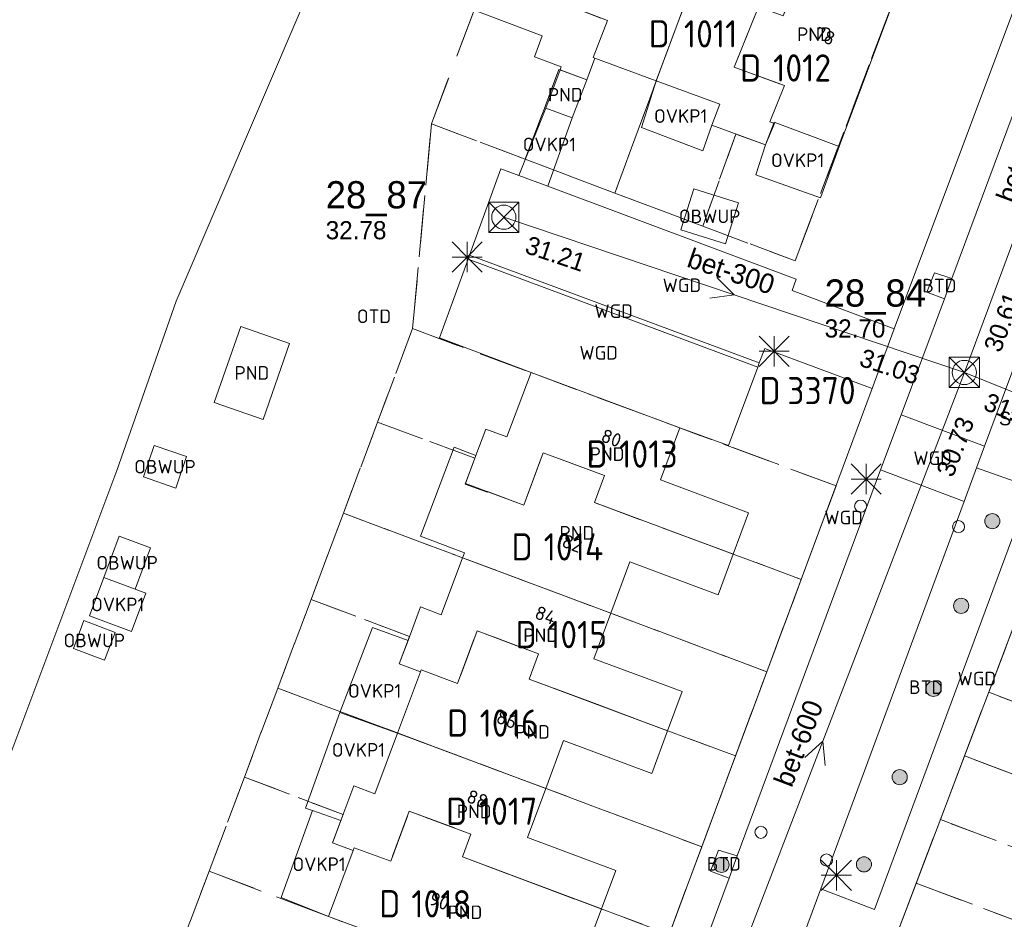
# Model space of a CAD drawing. Header units: metres. Extents: x 207644 to 210135, y 370459 to 373417.
# Tile 79 of 256: x 208118 to 208183, y 371722 to 371782. Entities that reach past the tile are written whole.
import ezdxf
from ezdxf.enums import TextEntityAlignment as Align

# ---------------------------------------------------------------- set-up
doc = ezdxf.new("R2010")
doc.units = ezdxf.units.M
doc.linetypes.add('HIDDEN2', pattern=[4.7625, 3.175, -1.5875])
for name, color, linetype in [('BTD', 7, 'Continuous'), ('combi_kolk', 7, 'Continuous'), ('CON_BxH300x300mm', 7, 'Continuous'), ('CON_BxH400x400mm', 7, 'Continuous'), ('CON_BxH600x600mm', 7, 'Continuous'), ('CON_BxH700x700mm', 7, 'Continuous'), ('DMM_BxH300x300mm', 7, 'Continuous'), ('DMM_BxH600x600mm', 7, 'Continuous'), ('DMM_BxH700x700mm', 7, 'Continuous'), ('GB', 1, 'Continuous'), ('GB07', 1, 'Continuous'), ('GB11', 1, 'Continuous'), ('INV_BxH300x300mm', 7, 'Continuous'), ('INV_BxH400x400mm', 7, 'Continuous'), ('INV_BxH600x600mm', 7, 'Continuous'), ('INV_BxH700x700mm', 7, 'Continuous'), ('KAD_perceelnummer', 212, 'Continuous'), ('KAD_sectie', 212, 'Continuous'), ('KAD_Vastgesteld_Perceel', 212, 'Continuous'), ('KO_INSPECTIE', 7, 'Continuous'), ('NAR', 7, 'Continuous'), ('NLV_inspectieput', 7, 'Continuous'), ('NNR_inspectieput', 7, 'Continuous'), ('NOD_inspectieput', 7, 'Continuous'), ('OBWUP', 7, 'Continuous'), ('OTD', 7, 'Continuous'), ('OVKP1', 7, 'Continuous'), ('PIJL', 7, 'Continuous'), ('PND', 7, 'Continuous'), ('WGD', 7, 'Continuous')]:
    doc.layers.add(name, color=color, linetype=linetype)
for name, color, linetype, lineweight in [('GIMGMV', 7, 'Continuous', 25), ('GMV', 7, 'Continuous', 25), ('GP1', 7, 'Continuous', 30), ('Q21_lantaarnpaal', 1, 'Continuous', 0), ('Q26_boom', 72, 'Continuous', 0), ('Q28_rioolput', 153, 'Continuous', 0)]:
    doc.layers.add(name, color=color, linetype=linetype, lineweight=lineweight)
doc.styles.add('ISO', font='isocpeur.ttf', dxfattribs={"height": 1})
doc.styles.add('ISOCP', font='ISOCP.shx', dxfattribs={"height": 1.8})

# ---------------------------------------------------------------- blocks, each defined once
blk = doc.blocks.new('ACMAP_ANN_TEMPLATE_Vastgesteld_Perceelnummer')
at = {"layer": 'KAD_perceelnummer', "style": 'ISOCP'}
blk.add_attdef('Perceelnummer', text='', height=1.8, dxfattribs=at).set_placement((0, 0), align=Align.MIDDLE)
at = {"layer": 'KAD_sectie', "style": 'ISOCP'}
blk.add_attdef('sectie', text='', height=1.8, dxfattribs=at).set_placement((-2.7, 0), align=Align.MIDDLE_RIGHT)
blk = doc.blocks.new('Q26')
blk.add_hatch(color=256).paths.add_polyline_path([(-0.452, -0.01, 1), (0.548, -0.01, 1)])
blk.add_circle((0.048, -0.01), 0.5)
blk = doc.blocks.new('Q21')
for p, q in [((-1, 1), (0, 0)), ((0, 1), (0, 0)), ((0, 0), (1, 1)), ((-1, 0), (0, 0)), ((-1, -1), (0, 0)), ((0, 0), (1, 0)), ((0, 0), (0, -1)), ((0, 0), (1, -1))]:
    blk.add_line(p, q)
blk = doc.blocks.new('Q28')
at = {"linetype": 'Continuous'}
for p, q in [((-1, -1), (1, 1)), ((-1, 1), (1, -1))]:
    blk.add_line(p, q, dxfattribs=at)
blk.add_lwpolyline([(1, 1), (1, -1), (-1, -1), (-1, 1)], close=True)

msp = doc.modelspace()

# ---------------------------------------------------------------- linework, layer by layer
at = {"layer": 'combi_kolk', "color": 253, "lineweight": 13}
for centre in [(208173.64, 371749.68), (208180.11, 371748.32), (208167.05, 371728.13), (208171.38, 371726.3)]:
    msp.add_circle(centre, 0.4, dxfattribs=at)
at = {"layer": 'CON_BxH300x300mm', "color": 253, "linetype": 'Continuous', "lineweight": 13}
msp.add_lwpolyline([(208180.49, 371758.51), (208150.06, 371768.77)], dxfattribs=at)
at = {"layer": 'CON_BxH400x400mm', "color": 253, "linetype": 'Continuous', "lineweight": 13}
msp.add_lwpolyline([(208214.31, 371744.87), (208180.49, 371758.51)], dxfattribs=at)
at = {"layer": 'CON_BxH600x600mm', "color": 253, "linetype": 'Continuous', "lineweight": 13}
msp.add_lwpolyline([(208180.49, 371758.51), (208161.77, 371709.8)], dxfattribs=at)
at = {"layer": 'CON_BxH700x700mm', "color": 253, "linetype": 'Continuous', "lineweight": 13}
msp.add_lwpolyline([(208180.49, 371758.51), (208191.08, 371787.02)], dxfattribs=at)
at = {"layer": 'GB', "color": 253, "linetype": 'Continuous', "lineweight": 13}
for points in [[(208175.887, 371783.29), (208172.226, 371773.449)], [(208152.601, 371780.76), (208148.096, 371782.437)], [(208152.077, 371779.367), (208152.601, 371780.76)], [(208155.539, 371777.851), (208156.079, 371779.275)], [(208160.134, 371777.78), (208156.079, 371779.275)], [(208160.134, 371777.78), (208164.336, 371776.231)], [(208164.336, 371776.231), (208163.798, 371774.846)], [(208163.798, 371774.846), (208167.357, 371773.553)], [(208167.891, 371774.988), (208167.357, 371773.553)], [(208167.891, 371774.988), (208167.915, 371775.052)], [(208167.915, 371775.052), (208172.226, 371773.449)], [(208150.254, 371754.252), (208151.86, 371758.5)], [(208161.68, 371754.854), (208151.86, 371758.5)], [(208148.22, 371753.034), (208148.874, 371754.769)], [(208148.874, 371754.769), (208150.254, 371754.252)], [(208160.406, 371751.412), (208161.68, 371754.854)], [(208144.555, 371747.696), (208146.773, 371753.58)], [(208166.237, 371749.244), (208160.406, 371751.412)], [(208165.219, 371746.507), (208166.237, 371749.244)], [(208147.34, 371746.266), (208147.465, 371746.6)], [(208164.223, 371743.827), (208165.219, 371746.507)], [(208145.931, 371742.508), (208147.34, 371746.266)], [(208157.13, 371742.601), (208158.392, 371745.994)], [(208158.392, 371745.994), (208164.223, 371743.827)], [(208143.736, 371740.809), (208144.565, 371743.023)], [(208144.565, 371743.023), (208145.931, 371742.508)], [(208156.011, 371739.59), (208157.13, 371742.601)], [(208143.153, 371739.252), (208143.736, 371740.809)], [(208161.841, 371737.423), (208156.011, 371739.59)], [(208143.035, 371734.69), (208144.545, 371738.729)], [(208144.545, 371738.729), (208143.153, 371739.252)], [(208160.883, 371734.845), (208161.841, 371737.423)], [(208159.835, 371732.025), (208160.883, 371734.845)], [(208143.035, 371734.69), (208141.535, 371730.676)], [(208152.834, 371731.026), (208154.005, 371734.191)], [(208154.005, 371734.191), (208159.835, 371732.025)], [(208140.146, 371731.194), (208139.29, 371728.908)], [(208141.535, 371730.676), (208140.146, 371731.194)], [(208151.635, 371727.785), (208152.834, 371731.026)], [(208139.29, 371728.908), (208138.739, 371727.436)], [(208157.463, 371725.614), (208151.635, 371727.785)], [(208138.739, 371727.436), (208140.116, 371726.925)], [(208138.476, 371722.557), (208140.116, 371726.925)], [(208156.514, 371723.066), (208157.463, 371725.614)], [(208148.336, 371718.93), (208138.476, 371722.557)], [(208156.514, 371723.066), (208155.446, 371720.198)]]:
    msp.add_lwpolyline(points, dxfattribs=at)
at = {"layer": 'GB07', "color": 253, "linetype": 'Continuous', "lineweight": 13}
for points in [[(208160.134, 371777.78), (208163.84, 371787.772)], [(208156.92, 371781.759), (208153.517, 371783.065)], [(208166.881, 371782.673), (208165.284, 371778.677)], [(208155.964, 371779.319), (208156.92, 371781.759)], [(208156.079, 371779.275), (208155.964, 371779.319)], [(208155.539, 371777.851), (208153.782, 371778.513)], [(208165.284, 371778.677), (208168.606, 371777.463)], [(208168.606, 371777.463), (208167.634, 371775.081)], [(208167.634, 371775.081), (208167.891, 371774.988)], [(208147.522, 371751.183), (208148.22, 371753.034)], [(208152.666, 371753.21), (208151.39, 371749.751)], [(208156.711, 371751.713), (208152.666, 371753.21)], [(208156.054, 371749.913), (208156.711, 371751.713)], [(208151.39, 371749.751), (208147.522, 371751.183)], [(208165.219, 371746.507), (208156.054, 371749.913)], [(208157.13, 371742.601), (208147.34, 371746.266)], [(208148.303, 371741.451), (208146.995, 371737.955)], [(208152.353, 371739.913), (208148.303, 371741.451)], [(208151.734, 371738.256), (208152.353, 371739.913)], [(208144.594, 371738.86), (208144.545, 371738.729)], [(208146.995, 371737.955), (208144.594, 371738.86)], [(208160.883, 371734.845), (208151.734, 371738.256)], [(208152.834, 371731.026), (208143.035, 371734.69)], [(208143.814, 371729.521), (208142.585, 371726.219)], [(208147.886, 371728.012), (208143.814, 371729.521)], [(208147.33, 371726.51), (208147.886, 371728.012)], [(208140.182, 371727.105), (208140.116, 371726.925)], [(208142.585, 371726.219), (208140.182, 371727.105)], [(208156.514, 371723.066), (208147.33, 371726.51)]]:
    msp.add_lwpolyline(points, dxfattribs=at)
at = {"layer": 'GB11', "color": 253, "linetype": 'Continuous', "lineweight": 13}
for points in [[(208153.852, 371778.699), (208152.077, 371779.367)], [(208153.782, 371778.513), (208152.829, 371775.983)], [(208153.782, 371778.513), (208153.852, 371778.699)], [(208154.581, 371775.324), (208155.539, 371777.851)], [(208154.581, 371775.324), (208152.829, 371775.983)], [(208132.676, 371761.553), (208130.929, 371756.532)], [(208135.901, 371760.43), (208132.676, 371761.553)], [(208134.153, 371755.41), (208135.901, 371760.43)], [(208130.929, 371756.532), (208134.153, 371755.41)], [(208146.773, 371753.58), (208148.22, 371753.034)], [(208147.465, 371746.6), (208144.555, 371747.696)]]:
    msp.add_lwpolyline(points, dxfattribs=at)
at = {"layer": 'GIMGMV', "color": 253, "linetype": 'Continuous', "lineweight": 13}
for points in [[(208162.615, 371770.642), (208161.761, 371767.943)], [(208165.563, 371769.709), (208162.615, 371770.642)], [(208164.709, 371767.011), (208165.563, 371769.709)], [(208161.761, 371767.943), (208164.709, 371767.011)], [(208126.955, 371753.692), (208126.243, 371751.608)], [(208129.1, 371752.96), (208126.955, 371753.692)], [(208128.389, 371750.876), (208129.1, 371752.96)], [(208126.243, 371751.608), (208128.389, 371750.876)], [(208123.626, 371744.963), (208124.639, 371747.686)], [(208124.639, 371747.686), (208126.713, 371746.915)], [(208126.713, 371746.915), (208125.701, 371744.194)], [(208123.626, 371744.963), (208125.701, 371744.194)], [(208122.316, 371742.119), (208121.618, 371740.275)], [(208124.382, 371741.337), (208122.316, 371742.119)], [(208123.684, 371739.493), (208124.382, 371741.337)], [(208121.618, 371740.275), (208123.684, 371739.493)]]:
    msp.add_lwpolyline(points, dxfattribs=at)
at = {"layer": 'GMV', "color": 253, "linetype": 'Continuous', "lineweight": 13}
for points in [[(208128.417, 371763.22), (208178.696, 371880.691)], [(208202.329, 371808.681), (208181.829, 371753.652)], [(208185.998, 371788.498), (208175.86, 371761.383)], [(208186.52, 371783.139), (208179.667, 371764.724)], [(208149.872, 371771.974), (208147.796, 371766.251)], [(208151.063, 371771.529), (208149.872, 371771.974)], [(208152.975, 371770.814), (208151.063, 371771.529)], [(208152.975, 371770.814), (208169.384, 371764.681)], [(208147.702, 371765.991), (208147.796, 371766.251)], [(208147.796, 371766.251), (208166.938, 371759.137)], [(208145.818, 371760.799), (208147.702, 371765.991)], [(208147.702, 371765.991), (208166.839, 371758.872)], [(208178.526, 371765.083), (208178.009, 371763.826)], [(208179.667, 371764.724), (208178.526, 371765.083)], [(208179.667, 371764.724), (208179.169, 371763.386)], [(208169.384, 371764.681), (208169.103, 371763.934)], [(208169.103, 371763.934), (208175.86, 371761.383)], [(208178.009, 371763.826), (208179.169, 371763.386)], [(208124.484, 371752.032), (208128.417, 371763.22)], [(208179.169, 371763.386), (208176.311, 371755.706)], [(208174.406, 371757.462), (208175.86, 371761.383)], [(208151.86, 371758.5), (208145.818, 371760.799)], [(208167.297, 371760.096), (208166.938, 371759.137)], [(208174.406, 371757.462), (208167.297, 371760.096)], [(208164.902, 371753.694), (208166.839, 371758.872)], [(208166.938, 371759.137), (208166.839, 371758.872)], [(208162.133, 371724.47), (208174.406, 371757.462)], [(208176.311, 371755.706), (208174.96, 371752.069)], [(208181.829, 371753.652), (208176.311, 371755.706)], [(208161.68, 371754.854), (208164.902, 371753.694)], [(208181.829, 371753.652), (208181.289, 371752.203)], [(208099.76, 371686.135), (208124.484, 371752.032)], [(208165.485, 371726.574), (208174.96, 371752.069)], [(208180.473, 371749.994), (208174.96, 371752.069)], [(208181.289, 371752.203), (208180.473, 371749.994)], [(208184.912, 371750.935), (208181.289, 371752.203)], [(208174.545, 371723.03), (208184.912, 371750.935)], [(208171.017, 371724.387), (208180.473, 371749.994)], [(208186.98, 371750.22), (208175.665, 371720.447)], [(208164.255, 371726.952), (208163.711, 371725.572)], [(208165.485, 371726.574), (208164.255, 371726.952)], [(208165.485, 371726.574), (208164.941, 371725.111)], [(208154.484, 371696.973), (208164.941, 371725.111)], [(208163.711, 371725.572), (208164.941, 371725.111)], [(208140.293, 371665.643), (208162.133, 371724.47)], [(208150.38, 371668.844), (208171.017, 371724.387)], [(208171.017, 371724.387), (208174.545, 371723.03)]]:
    msp.add_lwpolyline(points, dxfattribs=at)
at = {"layer": 'GP1', "color": 253, "linetype": 'Continuous', "lineweight": 13}
for points in [[(208160.134, 371777.78), (208159.155, 371774.693)], [(208152.829, 371775.983), (208151.063, 371771.529)], [(208152.975, 371770.814), (208154.581, 371775.324)], [(208159.155, 371774.693), (208163.215, 371773.16)], [(208163.215, 371773.16), (208163.798, 371774.846)], [(208166.717, 371771.578), (208167.357, 371773.553)], [(208172.226, 371773.449), (208170.989, 371770.043)], [(208170.989, 371770.043), (208166.717, 371771.578)], [(208123.626, 371744.963), (208122.686, 371742.436)], [(208125.467, 371741.401), (208126.408, 371743.932)], [(208126.408, 371743.932), (208125.701, 371744.194)], [(208122.686, 371742.436), (208125.467, 371741.401)], [(208143.736, 371740.809), (208141.382, 371741.662), (208139.234, 371736.04)], [(208139.234, 371736.04), (208136.953, 371729.734), (208137.423, 371729.568)], [(208139.234, 371736.04), (208143.035, 371734.69)], [(208137.423, 371729.568), (208135.358, 371723.824), (208138.476, 371722.557)], [(208137.423, 371729.568), (208139.29, 371728.908)]]:
    msp.add_lwpolyline(points, dxfattribs=at)
at = {"layer": 'KAD_Vastgesteld_Perceel', "color": 253, "linetype": 'HIDDEN2', "lineweight": 13}
for points in [[(208153.861, 371798.134), (208157.38, 371796.847), (208160.034, 371795.844), (208156.551, 371786.515), (208155.069, 371787.086), (208153.517, 371783.065), (208156.92, 371781.759), (208155.964, 371779.319), (208156.079, 371779.275), (208155.539, 371777.851), (208153.703, 371778.531), (208151.477, 371772.595), (208145.276, 371774.942), (208148.096, 371782.437), (208151.761, 371792.272), (208153.861, 371798.134)], [(208151.477, 371772.595), (208153.703, 371778.531), (208155.539, 371777.851), (208156.079, 371779.275), (208155.964, 371779.319), (208156.92, 371781.759), (208153.517, 371783.065), (208155.069, 371787.086), (208156.551, 371786.515), (208160.034, 371795.844), (208162.782, 371794.8), (208166, 371793.595), (208157.385, 371770.366), (208151.477, 371772.595)], [(208166, 371793.595), (208169.049, 371792.446), (208171.96, 371791.378), (208168.527, 371782.065), (208166.881, 371782.673), (208165.284, 371778.677), (208168.606, 371777.463), (208167.634, 371775.081), (208167.952, 371774.966), (208167.36, 371773.545), (208165.39, 371774.264), (208163.208, 371768.175), (208157.385, 371770.366), (208166, 371793.595)], [(208163.208, 371768.175), (208165.39, 371774.264), (208167.36, 371773.545), (208167.952, 371774.966), (208167.634, 371775.081), (208168.606, 371777.463), (208165.284, 371778.677), (208166.881, 371782.673), (208168.527, 371782.065), (208171.96, 371791.378), (208174.836, 371790.319), (208178.084, 371789.149), (208175.889, 371783.293), (208169.304, 371765.882), (208163.208, 371768.175)], [(208144.034, 371761.41), (208151.86, 371758.5), (208172.009, 371751.018), (208169.71, 371744.839), (208156.054, 371749.913), (208156.711, 371751.713), (208152.666, 371753.21), (208151.39, 371749.751), (208148.981, 371750.643), (208148.963, 371750.594), (208147.507, 371751.142), (208148.147, 371752.843), (208141.721, 371755.237), (208144.034, 371761.41)], [(208167.441, 371738.741), (208139.459, 371749.216), (208141.721, 371755.237), (208148.147, 371752.843), (208147.507, 371751.142), (208148.963, 371750.594), (208148.981, 371750.643), (208151.39, 371749.751), (208152.666, 371753.21), (208156.711, 371751.713), (208156.054, 371749.913), (208169.71, 371744.839), (208167.441, 371738.741)], [(208165.369, 371733.172), (208151.734, 371738.256), (208152.353, 371739.913), (208148.303, 371741.451), (208146.995, 371737.955), (208144.594, 371738.86), (208144.545, 371738.729), (208143.153, 371739.252), (208143.832, 371741.066), (208137.322, 371743.519), (208139.459, 371749.216), (208167.441, 371738.741), (208165.369, 371733.172)], [(208163.137, 371727.173), (208135.121, 371737.65), (208137.322, 371743.519), (208143.832, 371741.066), (208143.153, 371739.252), (208144.545, 371738.729), (208144.594, 371738.86), (208146.995, 371737.955), (208148.303, 371741.451), (208152.353, 371739.913), (208151.734, 371738.256), (208165.369, 371733.172), (208163.137, 371727.173)], [(208183.698, 371741.586), (208205.117, 371733.49), (208204.791, 371732.595), (208206.841, 371731.839), (208205.267, 371727.597), (208203.222, 371728.351), (208203.556, 371729.276), (208182.099, 371737.379), (208183.698, 371741.586)], [(208160.988, 371721.388), (208147.33, 371726.51), (208147.886, 371728.012), (208143.814, 371729.521), (208142.585, 371726.219), (208140.182, 371727.105), (208140.116, 371726.925), (208138.739, 371727.436), (208139.435, 371729.296), (208132.923, 371731.784), (208135.121, 371737.65), (208163.137, 371727.173), (208162.133, 371724.47), (208160.988, 371721.388)], [(208182.099, 371737.379), (208203.556, 371729.276), (208203.222, 371728.351), (208205.267, 371727.597), (208203.704, 371723.384), (208201.639, 371724.145), (208201.977, 371725.054), (208180.503, 371733.178), (208182.099, 371737.379)], [(208180.503, 371733.178), (208201.977, 371725.054), (208201.639, 371724.145), (208203.704, 371723.384), (208202.136, 371719.158), (208200.066, 371719.921), (208200.409, 371720.842), (208178.904, 371728.971), (208180.503, 371733.178)], [(208130.59, 371725.558), (208132.923, 371731.784), (208139.435, 371729.296), (208138.739, 371727.436), (208140.116, 371726.925), (208140.182, 371727.105), (208142.585, 371726.219), (208143.814, 371729.521), (208147.886, 371728.012), (208147.33, 371726.51), (208160.988, 371721.388), (208158.627, 371715.031), (208148.344, 371718.929), (208138.476, 371722.557), (208130.59, 371725.558)], [(208178.904, 371728.971), (208200.409, 371720.842), (208200.066, 371719.921), (208202.136, 371719.158), (208200.568, 371714.931), (208198.491, 371715.697), (208198.842, 371716.64), (208177.309, 371724.774), (208178.904, 371728.971)], [(208197.204, 371712.189), (208175.621, 371720.332), (208177.309, 371724.774), (208198.842, 371716.64), (208198.491, 371715.697), (208200.568, 371714.931), (208199.016, 371710.75), (208196.954, 371711.515), (208197.204, 371712.189)]]:
    msp.add_lwpolyline(points, close=True, dxfattribs=at)
for points in [[(208160.988, 371721.388), (208162.133, 371724.47), (208163.137, 371727.173), (208165.369, 371733.172), (208167.441, 371738.741), (208169.71, 371744.839), (208172.009, 371751.018), (208151.86, 371758.5), (208144.034, 371761.41), (208145.276, 371774.942), (208151.477, 371772.595), (208157.385, 371770.366), (208163.208, 371768.175), (208169.304, 371765.882), (208175.889, 371783.293)], [(208148.096, 371782.437), (208145.276, 371774.942), (208144.034, 371761.41), (208141.721, 371755.237), (208139.459, 371749.216), (208137.322, 371743.519), (208135.121, 371737.65), (208132.923, 371731.784), (208130.59, 371725.558), (208128.328, 371719.619), (208126.139, 371713.694), (208123.939, 371707.718), (208121.774, 371701.843), (208119.575, 371695.886), (208117.397, 371690.015)], [(208183.698, 371741.586), (208182.099, 371737.379), (208180.503, 371733.178), (208178.904, 371728.971), (208177.309, 371724.774), (208175.621, 371720.332)], [(208128.328, 371719.619), (208130.59, 371725.558), (208138.476, 371722.557), (208148.344, 371718.929)]]:
    msp.add_lwpolyline(points, dxfattribs=at)
at = {"layer": 'NOD_inspectieput', "color": 253, "lineweight": 13}
for centre in [(208150.06, 371768.77), (208180.49, 371758.51)]:
    msp.add_circle(centre, 0.8, dxfattribs=at)
at = {"layer": 'PIJL', "color": 253, "lineweight": 13}
for points in [[(208164.14, 371764.78), (208165.27, 371763.64), (208163.68, 371763.42)], [(208169.94, 371733.07), (208171.13, 371734.16), (208171.29, 371732.55)]]:
    msp.add_lwpolyline(points, dxfattribs=at)

# ---------------------------------------------------------------- block references
at = {"layer": 'KAD_Vastgesteld_Perceel', "color": 253, "linetype": 'HIDDEN2', "lineweight": 13}
ref = msp.add_blockref('ACMAP_ANN_TEMPLATE_Vastgesteld_Perceelnummer', (208163.726, 371780.885), dxfattribs=at)
ref.add_attrib('Perceelnummer', '1011', dxfattribs={"layer": 'KAD_perceelnummer', "lineweight": 13, "height": 1.8, "style": 'ISOCP'}).set_placement((208163.726, 371780.885), align=Align.MIDDLE)
ref.add_attrib('sectie', 'D', dxfattribs={"layer": 'KAD_sectie', "lineweight": 13, "height": 1.8, "style": 'ISOCP'}).set_placement((208161.026, 371780.885), align=Align.MIDDLE_RIGHT)
ref = msp.add_blockref('ACMAP_ANN_TEMPLATE_Vastgesteld_Perceelnummer', (208169.769, 371778.63), dxfattribs=at)
ref.add_attrib('Perceelnummer', '1012', dxfattribs={"layer": 'KAD_perceelnummer', "lineweight": 13, "height": 1.8, "style": 'ISOCP'}).set_placement((208169.769, 371778.63), align=Align.MIDDLE)
ref.add_attrib('sectie', 'D', dxfattribs={"layer": 'KAD_sectie', "lineweight": 13, "height": 1.8, "style": 'ISOCP'}).set_placement((208167.069, 371778.63), align=Align.MIDDLE_RIGHT)
ref = msp.add_blockref('ACMAP_ANN_TEMPLATE_Vastgesteld_Perceelnummer', (208171.048, 371757.316), dxfattribs=at)
ref.add_attrib('Perceelnummer', '3370', dxfattribs={"layer": 'KAD_perceelnummer', "lineweight": 13, "height": 1.8, "style": 'ISOCP'}).set_placement((208171.048, 371757.316), align=Align.MIDDLE)
ref.add_attrib('sectie', 'D', dxfattribs={"layer": 'KAD_sectie', "lineweight": 13, "height": 1.8, "style": 'ISOCP'}).set_placement((208168.348, 371757.316), align=Align.MIDDLE_RIGHT)
ref = msp.add_blockref('ACMAP_ANN_TEMPLATE_Vastgesteld_Perceelnummer', (208159.617, 371753.125), dxfattribs=at)
ref.add_attrib('Perceelnummer', '1013', dxfattribs={"layer": 'KAD_perceelnummer', "lineweight": 13, "height": 1.8, "style": 'ISOCP'}).set_placement((208159.617, 371753.125), align=Align.MIDDLE)
ref.add_attrib('sectie', 'D', dxfattribs={"layer": 'KAD_sectie', "lineweight": 13, "height": 1.8, "style": 'ISOCP'}).set_placement((208156.917, 371753.125), align=Align.MIDDLE_RIGHT)
ref = msp.add_blockref('ACMAP_ANN_TEMPLATE_Vastgesteld_Perceelnummer', (208154.666, 371746.989), dxfattribs=at)
ref.add_attrib('Perceelnummer', '1014', dxfattribs={"layer": 'KAD_perceelnummer', "lineweight": 13, "height": 1.8, "style": 'ISOCP'}).set_placement((208154.666, 371746.989), align=Align.MIDDLE)
ref.add_attrib('sectie', 'D', dxfattribs={"layer": 'KAD_sectie', "lineweight": 13, "height": 1.8, "style": 'ISOCP'}).set_placement((208151.966, 371746.989), align=Align.MIDDLE_RIGHT)
ref = msp.add_blockref('ACMAP_ANN_TEMPLATE_Vastgesteld_Perceelnummer', (208154.934, 371741.194), dxfattribs=at)
ref.add_attrib('Perceelnummer', '1015', dxfattribs={"layer": 'KAD_perceelnummer', "lineweight": 13, "height": 1.8, "style": 'ISOCP'}).set_placement((208154.934, 371741.194), align=Align.MIDDLE)
ref.add_attrib('sectie', 'D', dxfattribs={"layer": 'KAD_sectie', "lineweight": 13, "height": 1.8, "style": 'ISOCP'}).set_placement((208152.234, 371741.194), align=Align.MIDDLE_RIGHT)
ref = msp.add_blockref('ACMAP_ANN_TEMPLATE_Vastgesteld_Perceelnummer', (208150.41, 371735.346), dxfattribs=at)
ref.add_attrib('Perceelnummer', '1016', dxfattribs={"layer": 'KAD_perceelnummer', "lineweight": 13, "height": 1.8, "style": 'ISOCP'}).set_placement((208150.41, 371735.346), align=Align.MIDDLE)
ref.add_attrib('sectie', 'D', dxfattribs={"layer": 'KAD_sectie', "lineweight": 13, "height": 1.8, "style": 'ISOCP'}).set_placement((208147.71, 371735.346), align=Align.MIDDLE_RIGHT)
ref = msp.add_blockref('ACMAP_ANN_TEMPLATE_Vastgesteld_Perceelnummer', (208150.342, 371729.519), dxfattribs=at)
ref.add_attrib('Perceelnummer', '1017', dxfattribs={"layer": 'KAD_perceelnummer', "lineweight": 13, "height": 1.8, "style": 'ISOCP'}).set_placement((208150.342, 371729.519), align=Align.MIDDLE)
ref.add_attrib('sectie', 'D', dxfattribs={"layer": 'KAD_sectie', "lineweight": 13, "height": 1.8, "style": 'ISOCP'}).set_placement((208147.642, 371729.519), align=Align.MIDDLE_RIGHT)
ref = msp.add_blockref('ACMAP_ANN_TEMPLATE_Vastgesteld_Perceelnummer', (208145.922, 371723.408), dxfattribs=at)
ref.add_attrib('Perceelnummer', '1018', dxfattribs={"layer": 'KAD_perceelnummer', "lineweight": 13, "height": 1.8, "style": 'ISOCP'}).set_placement((208145.922, 371723.408), align=Align.MIDDLE)
ref.add_attrib('sectie', 'D', dxfattribs={"layer": 'KAD_sectie', "lineweight": 13, "height": 1.8, "style": 'ISOCP'}).set_placement((208143.222, 371723.408), align=Align.MIDDLE_RIGHT)
at = {"layer": 'Q21_lantaarnpaal', "color": 253}
for p in [(208147.64, 371766.136), (208167.925, 371759.915), (208174.003, 371751.467), (208172.033, 371725.291)]:
    msp.add_blockref('Q21', p, dxfattribs=at)
at = {"layer": 'Q26_boom', "color": 253}
for p in [(208182.289, 371748.7), (208180.228, 371743.106), (208178.399, 371737.621), (208176.171, 371731.787), (208164.398, 371725.992), (208173.808, 371726.022)]:
    msp.add_blockref('Q26', p, dxfattribs=at)
at = {"layer": 'Q28_rioolput', "color": 253}
for p in [(208150.062, 371768.769), (208180.486, 371758.514)]:
    msp.add_blockref('Q28', p, dxfattribs=at)

# ---------------------------------------------------------------- texts
at = {"layer": 'BTD', "color": 253, "linetype": 'Continuous', "lineweight": 13, "style": 'ISO'}
for p in [(208178.838, 371764.249), (208177.965, 371737.719), (208164.598, 371726.044)]:
    msp.add_text('BTD', height=0.9, dxfattribs=at).set_placement(p, align=Align.MIDDLE_CENTER)
at = {"layer": 'DMM_BxH300x300mm', "color": 253, "lineweight": 13}
msp.add_text('bet-300', height=1.3, rotation=341.37, dxfattribs=at).set_placement((208162.08, 371765.52))
at = {"layer": 'DMM_BxH600x600mm', "color": 253, "lineweight": 13}
msp.add_text('bet-600', height=1.3, rotation=68.98, dxfattribs=at).set_placement((208169.08, 371731.03))
at = {"layer": 'DMM_BxH700x700mm', "color": 253, "lineweight": 13}
msp.add_text('bet-700', height=1.3, rotation=69.62, dxfattribs=at).set_placement((208183.78, 371769.62))
at = {"layer": 'INV_BxH300x300mm', "color": 253, "lineweight": 13}
for s, p in [('31.21', (208151.38, 371766.43)), ('31.03', (208173.47, 371758.98))]:
    msp.add_text(s, height=1.2, rotation=341.37, dxfattribs=at).set_placement(p)
at = {"layer": 'INV_BxH400x400mm', "color": 253, "lineweight": 13}
msp.add_text('31.03', height=1.2, rotation=338.04, dxfattribs=at).set_placement((208181.67, 371756.09))
at = {"layer": 'INV_BxH600x600mm', "color": 253, "lineweight": 13}
msp.add_text('30.73', height=1.2, rotation=68.98, dxfattribs=at).set_placement((208179.73, 371751.52))
at = {"layer": 'INV_BxH700x700mm', "color": 253, "lineweight": 13}
msp.add_text('30.61', height=1.2, rotation=69.62, dxfattribs=at).set_placement((208182.87, 371759.76))
at = {"layer": 'KO_INSPECTIE', "color": 253, "lineweight": 13}
msp.add_text('ST', height=0.9, dxfattribs=at).set_placement((208182.78, 371755.02))
at = {"layer": 'NAR', "color": 253, "linetype": 'Continuous', "lineweight": 13, "style": 'ISO'}
for s, rotation, p in [('78', 339.6, (208171.277, 371780.736)), ('80', 339.7, (208157.164, 371754.176)), ('82', 339.6, (208154.579, 371747.216)), ('84', 339.6, (208152.816, 371742.475)), ('86', 339.7, (208150.256, 371735.585)), ('88', 339.7, (208148.313, 371730.334)), ('90', 339.6, (208145.801, 371723.585))]:
    msp.add_text(s, height=0.9, rotation=rotation, dxfattribs=at).set_placement(p, align=Align.MIDDLE_CENTER)
at = {"layer": 'NLV_inspectieput', "color": 253, "lineweight": 13}
for s, p in [('32.78', (208138.29, 371767.31)), ('32.70', (208171.26, 371760.82))]:
    msp.add_text(s, height=1.2, dxfattribs=at).set_placement(p)
at = {"layer": 'NNR_inspectieput', "color": 253, "lineweight": 13}
for s, p in [('28_87', (208138.29, 371769.35)), ('28_84', (208171.26, 371762.86))]:
    msp.add_text(s, height=1.8, dxfattribs=at).set_placement(p)
at = {"layer": 'OBWUP', "color": 253, "linetype": 'Continuous', "lineweight": 13, "style": 'ISO'}
for p in [(208163.662, 371768.827), (208127.672, 371752.284), (208125.17, 371745.94), (208123, 371740.806)]:
    msp.add_text('OBWUP', height=0.9, dxfattribs=at).set_placement(p, align=Align.MIDDLE_CENTER)
at = {"layer": 'OTD', "color": 253, "linetype": 'Continuous', "lineweight": 13, "style": 'ISO'}
msp.add_text('OTD', height=0.9, dxfattribs=at).set_placement((208141.482, 371762.221), align=Align.MIDDLE_CENTER)
at = {"layer": 'OVKP1', "color": 253, "linetype": 'Continuous', "lineweight": 13, "style": 'ISO'}
for p in [(208161.746, 371775.451), (208153.07, 371773.574), (208169.472, 371772.531), (208124.547, 371743.183), (208141.524, 371737.472), (208140.456, 371733.572), (208137.853, 371726.019)]:
    msp.add_text('OVKP1', height=0.9, dxfattribs=at).set_placement(p, align=Align.MIDDLE_CENTER)
at = {"layer": 'PND', "color": 253, "linetype": 'Continuous', "lineweight": 13, "style": 'ISO'}
for p in [(208170.586, 371780.855), (208154.121, 371776.863), (208133.415, 371758.482), (208156.88, 371753.121), (208154.887, 371747.915), (208152.497, 371741.154), (208151.959, 371734.763), (208148.101, 371729.509), (208147.495, 371722.844)]:
    msp.add_text('PND', height=0.9, dxfattribs=at).set_placement(p, align=Align.MIDDLE_CENTER)
at = {"layer": 'WGD', "color": 253, "linetype": 'Continuous', "lineweight": 13, "style": 'ISO'}
for p in [(208161.828, 371764.271), (208157.32, 371762.562), (208156.329, 371759.812), (208178.395, 371752.853), (208172.513, 371748.929), (208181.315, 371738.284)]:
    msp.add_text('WGD', height=0.9, dxfattribs=at).set_placement(p, align=Align.MIDDLE_CENTER)

doc.saveas('drawing.dxf')
